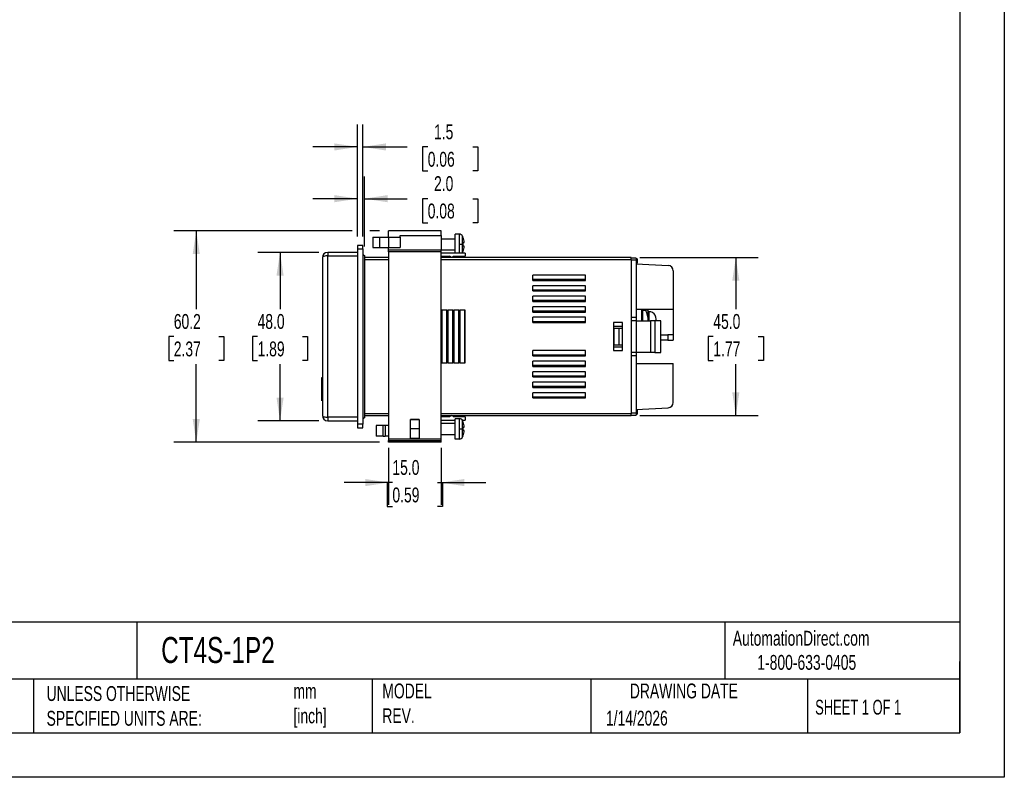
# Model space of a CAD drawing. Header units: millimetres. Extents: x 0 to 559, y 0 to 432.
# Tile 3 of 6: x 278 to 559, y 0 to 216. Entities that reach past the tile are written whole.
import ezdxf

# ---------------------------------------------------------------- set-up
doc = ezdxf.new("R2010")
doc.units = ezdxf.units.MM
doc.header["$LTSCALE"] = 2
doc.linetypes.add('CENTERX2', pattern=[20.32, 12.7, -2.54, 2.54, -2.54])
doc.layers.add('DIMENSIONS', color=140, linetype='Continuous', lineweight=25)
doc.layers.add('TEXT', color=140, linetype='Continuous', lineweight=25)
doc.styles.add('SLDTEXTSTYLE0', font='TXT', dxfattribs={"width": 0.7})
doc.styles.add('SLDTEXTSTYLE1', font='TXT', dxfattribs={"width": 0.65})
doc.dimstyles.new('SLDDIMSTYLE0', dxfattribs={"dimtxt": 4.316016, "dimasz": 6.604, "dimexe": 0, "dimexo": 0.0625, "dimgap": 1.079004, "dimtad": 0, "dimtih": 1, "dimtoh": 1, "dimdec": 1, "dimrnd": 1e-09, "dimzin": 12, "dimdsep": 46, "dimtxsty": 'SLDTEXTSTYLE0', "dimsah": 1, "dimcen": 0.09, "dimadec": 0, "dimazin": 3, "dimtfac": 1, "dimtdec": 1, "dimtmove": 0, "dimatfit": 0, "dimfxl": 0, "dimfrac": 2, "dimtolj": 1, "dimtzin": 12, "dimarcsym": 0})
doc.dimstyles.new('SLDDIMSTYLE1', dxfattribs={"dimtxt": 4.316016, "dimasz": 6.604, "dimexe": 0, "dimexo": 0.0625, "dimgap": 1.079004, "dimtad": 0, "dimtih": 1, "dimtoh": 1, "dimdec": 1, "dimrnd": 1e-09, "dimzin": 4, "dimdsep": 46, "dimtxsty": 'SLDTEXTSTYLE0', "dimsah": 1, "dimcen": 0.09, "dimadec": 0, "dimazin": 1, "dimtfac": 1, "dimtdec": 1, "dimtofl": 0, "dimtmove": 0, "dimatfit": 3, "dimfxl": 0, "dimfrac": 2, "dimtolj": 1, "dimtzin": 12, "dimarcsym": 0})
doc.dimstyles.new('SLDDIMSTYLE2', dxfattribs={"dimtxt": 4.316016, "dimasz": 6.604, "dimexe": 0, "dimexo": 0.0625, "dimgap": 1.079004, "dimtad": 0, "dimtih": 1, "dimtoh": 1, "dimdec": 1, "dimrnd": 1e-09, "dimzin": 12, "dimdsep": 46, "dimtxsty": 'SLDTEXTSTYLE0', "dimsah": 1, "dimcen": 0.09, "dimadec": 0, "dimazin": 3, "dimtfac": 1, "dimtdec": 1, "dimtofl": 0, "dimtmove": 0, "dimatfit": 3, "dimfxl": 0, "dimfrac": 2, "dimtolj": 1, "dimtzin": 12, "dimarcsym": 0})
doc.dimstyles.new('SLDDIMSTYLE3', dxfattribs={"dimtxt": 4.316016, "dimasz": 6.604, "dimexe": 0, "dimexo": 0.0625, "dimgap": 1.079004, "dimtad": 0, "dimtih": 1, "dimtoh": 1, "dimdec": 1, "dimrnd": 1e-09, "dimzin": 4, "dimdsep": 46, "dimtxsty": 'SLDTEXTSTYLE0', "dimsah": 1, "dimcen": 0.09, "dimadec": 0, "dimazin": 1, "dimtfac": 1, "dimtdec": 1, "dimtmove": 0, "dimatfit": 0, "dimfxl": 0, "dimfrac": 2, "dimtolj": 1, "dimtzin": 12, "dimarcsym": 0})

# ---------------------------------------------------------------- blocks, each defined once
blk = doc.blocks.new('_D_6')
at = {"layer": 'DIMENSIONS'}
for p, q in [((372.87, 155.72), (322.07, 155.72)), ((328.42, 155.72), (328.42, 133.43)), ((380.71, 155.72), (377.92, 155.72)), ((322.01, 125.6), (320.56, 125.6)), ((320.56, 125.6), (320.56, 118.74)), ((334.83, 125.6), (336.28, 125.6)), ((336.28, 125.6), (336.28, 118.74)), ((320.56, 118.74), (322.01, 118.74)), ((336.28, 118.74), (334.83, 118.74)), ((328.42, 95.49), (328.42, 117.78)), ((380.71, 95.49), (322.07, 95.49))]:
    blk.add_line(p, q, dxfattribs=at)
for points in [[(328.42, 155.72), (327.41, 149.12), (329.44, 149.12)], [(328.42, 95.49), (329.44, 102.09), (327.41, 102.09)]]:
    blk.add_solid(points, dxfattribs=at)
at = {"layer": 'DIMENSIONS', "char_height": 4.233, "attachment_point": 1, "style": 'SLDTEXTSTYLE0'}
for s, insert in [('60.2', (322.01, 132.03)), ('2.37', (322.01, 124.2))]:
    blk.add_mtext(s, dxfattribs=dict(at, insert=insert))
blk = doc.blocks.new('_D_7')
at = {"layer": 'DIMENSIONS'}
for p, q in [((363.35, 149.6), (345.96, 149.6)), ((352.31, 149.6), (352.31, 133.43)), ((345.9, 125.6), (344.45, 125.6)), ((344.45, 125.6), (344.45, 118.74)), ((358.73, 125.6), (360.17, 125.6)), ((360.17, 125.6), (360.17, 118.74)), ((344.45, 118.74), (345.9, 118.74)), ((360.17, 118.74), (358.73, 118.74)), ((352.31, 101.6), (352.31, 117.78)), ((363.35, 101.6), (345.96, 101.6))]:
    blk.add_line(p, q, dxfattribs=at)
for points in [[(352.31, 149.6), (351.3, 143), (353.33, 143)], [(352.31, 101.6), (353.33, 108.21), (351.3, 108.21)]]:
    blk.add_solid(points, dxfattribs=at)
at = {"layer": 'DIMENSIONS', "char_height": 4.233, "attachment_point": 1, "style": 'SLDTEXTSTYLE0'}
for s, insert in [('48.0', (345.9, 132.03)), ('1.89', (345.9, 124.2))]:
    blk.add_mtext(s, dxfattribs=dict(at, insert=insert))
blk = doc.blocks.new('_D_8')
at = {"layer": 'DIMENSIONS'}
for p, q in [((374.39, 154.14), (374.39, 186)), ((375.89, 154.14), (375.89, 186)), ((374.39, 179.65), (361.69, 179.65)), ((375.89, 179.65), (388.57, 179.65)), ((394.41, 179.65), (392.96, 179.65)), ((392.96, 179.65), (392.96, 172.79)), ((407.24, 179.65), (408.69, 179.65)), ((408.69, 179.65), (408.69, 172.79)), ((392.96, 172.79), (394.41, 172.79)), ((408.69, 172.79), (407.24, 172.79))]:
    blk.add_line(p, q, dxfattribs=at)
for points in [[(374.39, 179.65), (367.79, 180.66), (367.79, 178.63)], [(375.89, 179.65), (382.5, 178.63), (382.5, 180.66)]]:
    blk.add_solid(points, dxfattribs=at)
at = {"layer": 'DIMENSIONS', "char_height": 4.233, "attachment_point": 1, "style": 'SLDTEXTSTYLE0'}
for s, insert in [('1.5', (396.21, 186.07)), ('0.06', (394.41, 178.25))]:
    blk.add_mtext(s, dxfattribs=dict(at, insert=insert))
blk = doc.blocks.new('_D_9')
at = {"layer": 'DIMENSIONS'}
for p, q in [((383.25, 93.88), (383.25, 77.65)), ((398.25, 93.88), (398.25, 77.65)), ((383.25, 84), (370.55, 84)), ((384.34, 84), (382.89, 84)), ((382.89, 84), (382.89, 77.14)), ((397.17, 84), (398.62, 84)), ((398.25, 84), (410.95, 84)), ((398.62, 84), (398.62, 77.14)), ((382.89, 77.14), (384.34, 77.14)), ((398.62, 77.14), (397.17, 77.14))]:
    blk.add_line(p, q, dxfattribs=at)
for points in [[(383.25, 84), (376.65, 85.01), (376.65, 82.98)], [(398.25, 84), (404.86, 82.98), (404.86, 85.01)]]:
    blk.add_solid(points, dxfattribs=at)
at = {"layer": 'DIMENSIONS', "char_height": 4.233, "attachment_point": 1, "style": 'SLDTEXTSTYLE0'}
for s, insert in [('15.0', (384.34, 90.42)), ('0.59', (384.34, 82.59))]:
    blk.add_mtext(s, dxfattribs=dict(at, insert=insert))
blk = doc.blocks.new('_D_10')
at = {"layer": 'DIMENSIONS'}
for p, q in [((454.93, 148.1), (488.6, 148.1)), ((482.25, 148.1), (482.25, 133.43)), ((475.84, 125.6), (474.39, 125.6)), ((474.39, 125.6), (474.39, 118.74)), ((488.67, 125.6), (490.11, 125.6)), ((490.11, 125.6), (490.11, 118.74)), ((474.39, 118.74), (475.84, 118.74)), ((490.11, 118.74), (488.67, 118.74)), ((482.25, 103.1), (482.25, 117.78)), ((454.93, 103.1), (488.6, 103.1))]:
    blk.add_line(p, q, dxfattribs=at)
for points in [[(482.25, 148.1), (481.24, 141.5), (483.27, 141.5)], [(482.25, 103.1), (483.27, 109.71), (481.24, 109.71)]]:
    blk.add_solid(points, dxfattribs=at)
at = {"layer": 'DIMENSIONS', "char_height": 4.233, "attachment_point": 1, "style": 'SLDTEXTSTYLE0'}
for s, insert in [('45.0', (475.84, 132.03)), ('1.77', (475.84, 124.2))]:
    blk.add_mtext(s, dxfattribs=dict(at, insert=insert))
blk = doc.blocks.new('_D_11')
at = {"layer": 'DIMENSIONS'}
for p, q in [((374.39, 154.14), (374.39, 171.25)), ((376.39, 151.29), (376.39, 171.25)), ((374.39, 164.9), (361.69, 164.9)), ((376.39, 164.9), (388.57, 164.9)), ((394.41, 164.9), (392.96, 164.9)), ((392.96, 164.9), (392.96, 158.04)), ((407.24, 164.9), (408.69, 164.9)), ((408.69, 164.9), (408.69, 158.04)), ((392.96, 158.04), (394.41, 158.04)), ((408.69, 158.04), (407.24, 158.04))]:
    blk.add_line(p, q, dxfattribs=at)
for points in [[(374.39, 164.9), (367.79, 165.92), (367.79, 163.88)], [(376.39, 164.9), (383, 163.88), (383, 165.92)]]:
    blk.add_solid(points, dxfattribs=at)
at = {"layer": 'DIMENSIONS', "char_height": 4.233, "attachment_point": 1, "style": 'SLDTEXTSTYLE0'}
for s, insert in [('2.0', (396.21, 171.32)), ('0.08', (394.41, 163.5))]:
    blk.add_mtext(s, dxfattribs=dict(at, insert=insert))

msp = doc.modelspace()

# ---------------------------------------------------------------- linework, layer by layer
at = {"color": 7, "linetype": 'Continuous'}
for p, q in [((558.8, 431.81), (558.8, 0.01)), ((558.8, 0.01), (0, 0.01))]:
    msp.add_line(p, q, dxfattribs=at)
for p, q in [((398.25, 155.72), (383.25, 155.72)), ((383.25, 153.95), (383.25, 155.72)), ((398.25, 154.37), (398.25, 155.72)), ((402.25, 149.4), (402.25, 154.8)), ((403.45, 154.8), (402.25, 154.8)), ((403.45, 151.9), (403.45, 154.8)), ((375.89, 151.6), (374.39, 151.6)), ((374.39, 151.6), (374.39, 150.6)), ((375.89, 150.6), (375.89, 151.6)), ((378.75, 153.95), (378.75, 150.95)), ((378.75, 153.95), (380.75, 153.95)), ((380.75, 150.95), (380.75, 153.95)), ((380.75, 153.95), (383.25, 153.95)), ((383.25, 153.95), (383.25, 150.95)), ((383.25, 153.95), (386.55, 153.95)), ((386.55, 154.37), (398.25, 154.37)), ((386.55, 153.95), (386.55, 154.37)), ((386.55, 153.95), (386.55, 150.95)), ((398.25, 154.37), (398.25, 150.25)), ((398.25, 153.5), (402.25, 153.5)), ((403.45, 151.9), (404.36, 151.9)), ((403.45, 149.4), (403.45, 151.9)), ((404.36, 151.9), (404.36, 154.21)), ((404.36, 151.9), (404.49, 151.9)), ((404.36, 149.6), (404.36, 151.9)), ((404.46, 152.4), (404.81, 152.4)), ((365.89, 149.6), (365.89, 148.6)), ((374.39, 149.6), (365.89, 149.6)), ((374.39, 150.6), (375.89, 150.6)), ((374.39, 150.6), (374.39, 100.6)), ((375.89, 150.6), (375.89, 100.6)), ((375.89, 149), (376.39, 148.75)), ((378.75, 150.95), (380.75, 150.95)), ((380.75, 150.95), (383.25, 150.95)), ((383.25, 150.95), (386.55, 150.95)), ((383.25, 150.25), (383.25, 150.95)), ((398.25, 150.25), (383.25, 150.25)), ((383.25, 149.75), (383.25, 150.25)), ((398.25, 149.75), (383.25, 149.75)), ((383.25, 149.75), (383.25, 96.42)), ((398.25, 150.3), (402.25, 150.3)), ((398.25, 149.75), (398.25, 150.25)), ((398.25, 96.42), (398.25, 149.75)), ((405.05, 149.4), (398.25, 149.4)), ((404.81, 151.4), (404.46, 151.4)), ((405.05, 149.4), (405.05, 148.5)), ((364.39, 148.1), (364.39, 103.1)), ((365.89, 148.6), (374.39, 148.6)), ((365.89, 102.6), (365.89, 148.6)), ((376.39, 148.75), (376.39, 102.45)), ((383.25, 148.1), (376.39, 148.1)), ((376.39, 147.6), (383.25, 147.6)), ((398.25, 148.5), (400.65, 148.5)), ((452.39, 148.1), (398.25, 148.1)), ((398.25, 147.6), (452.39, 147.6)), ((401.19, 148.1), (400.65, 148.5)), ((401.65, 148.1), (401.65, 148.5)), ((401.65, 148.5), (405.05, 148.5)), ((452.39, 147.6), (452.39, 148.1)), ((453.89, 147.95), (452.39, 147.95)), ((452.39, 147.6), (452.39, 103.6)), ((452.39, 147.45), (453.89, 147.45)), ((453.89, 147.95), (453.89, 147.45)), ((454.09, 147.75), (453.89, 147.75)), ((453.89, 147.45), (453.89, 131.1)), ((454.09, 147.21), (453.89, 147.21)), ((454.09, 146.86), (453.89, 146.86)), ((453.89, 146.49), (454.09, 146.49)), ((453.89, 146.35), (462.97, 145.88)), ((454.09, 147.75), (454.09, 147.21)), ((454.09, 147.21), (454.09, 146.86)), ((454.09, 146.86), (454.09, 146.49)), ((464.39, 144.38), (464.39, 133.3)), ((439.39, 143.1), (424.39, 143.1)), ((424.39, 141.6), (424.39, 143.1)), ((439.39, 141.85), (424.39, 141.85)), ((424.39, 141.6), (439.39, 141.6)), ((439.39, 141.6), (439.39, 143.1)), ((439.39, 140.1), (424.39, 140.1)), ((424.39, 138.6), (424.39, 140.1)), ((439.39, 138.85), (424.39, 138.85)), ((424.39, 138.6), (439.39, 138.6)), ((439.39, 138.6), (439.39, 140.1)), ((439.39, 137.1), (424.39, 137.1)), ((424.39, 135.6), (424.39, 137.1)), ((439.39, 135.85), (424.39, 135.85)), ((424.39, 135.6), (439.39, 135.6)), ((439.39, 135.6), (439.39, 137.1)), ((399.93, 133.1), (398.43, 133.1)), ((398.43, 133.1), (398.43, 118.1)), ((399.73, 133.1), (399.73, 118.1)), ((399.93, 118.1), (399.93, 133.1)), ((401.65, 133.1), (400.15, 133.1)), ((400.15, 133.1), (400.15, 118.1)), ((401.45, 133.1), (401.45, 118.1)), ((401.65, 118.1), (401.65, 133.1)), ((403.37, 133.1), (401.87, 133.1)), ((401.87, 133.1), (401.87, 118.1)), ((403.17, 133.1), (403.17, 118.1)), ((403.37, 118.1), (403.37, 133.1)), ((405.09, 133.1), (403.59, 133.1)), ((403.59, 133.1), (403.59, 118.1)), ((404.89, 133.1), (404.89, 118.1)), ((405.09, 118.1), (405.09, 133.1)), ((439.39, 134.1), (424.39, 134.1)), ((424.39, 132.6), (424.39, 134.1)), ((439.39, 132.85), (424.39, 132.85)), ((424.39, 132.6), (439.39, 132.6)), ((439.39, 132.6), (439.39, 134.1)), ((464.39, 133.3), (453.89, 133.3)), ((455.39, 133.3), (455.39, 130.1)), ((455.79, 133.2), (455.39, 133.2)), ((455.79, 130.1), (455.79, 133.2)), ((455.79, 133.1), (456.54, 133.1)), ((457.23, 133.1), (456.54, 133.1)), ((457.24, 130.1), (457.24, 133.01)), ((457.54, 132.7), (457.24, 132.7)), ((457.54, 130.1), (457.54, 132.7)), ((464.39, 133.3), (464.39, 126.1)), ((439.39, 131.1), (424.39, 131.1)), ((424.39, 129.6), (424.39, 131.1)), ((439.39, 129.85), (424.39, 129.85)), ((424.39, 129.6), (439.39, 129.6)), ((439.39, 129.6), (439.39, 131.1)), ((447.39, 129.6), (447.39, 121.6)), ((449.99, 129.6), (447.39, 129.6)), ((449.99, 121.6), (449.99, 129.6)), ((452.39, 131.1), (453.89, 131.1)), ((453.89, 130.1), (452.39, 130.1)), ((453.89, 131.1), (453.89, 130.1)), ((453.89, 130.1), (453.89, 121.1)), ((453.89, 130.1), (457.89, 130.1)), ((455.39, 130.39), (455.59, 130.39)), ((455.59, 130.27), (455.39, 130.27)), ((455.59, 130.39), (455.59, 130.27)), ((455.59, 130.27), (455.59, 130.1)), ((457.89, 130.1), (457.89, 121.1)), ((459.18, 130.1), (457.89, 130.1)), ((458.04, 130.2), (459.54, 130.2)), ((458.04, 130.2), (458.04, 130.1)), ((459.18, 130.1), (459.18, 121.1)), ((460.89, 130.1), (459.18, 130.1)), ((459.24, 131.7), (459.28, 131.7)), ((459.54, 130.2), (459.54, 130.57)), ((460.89, 121.1), (460.89, 130.1)), ((449.99, 128.5), (447.39, 128.5)), ((447.55, 123.2), (447.55, 128)), ((447.55, 128), (448.99, 128)), ((448.99, 123.2), (448.99, 128)), ((448.99, 128), (449.99, 128)), ((460.89, 126.1), (462.89, 126.1)), ((462.89, 124.6), (460.89, 124.6)), ((462.89, 126.1), (462.89, 124.6)), ((464.39, 126.1), (462.89, 126.1)), ((462.89, 124.6), (464.39, 124.6)), ((464.39, 126.1), (464.39, 124.6)), ((439.39, 121.6), (424.39, 121.6)), ((424.39, 120.1), (424.39, 121.6)), ((439.39, 120.1), (439.39, 121.6)), ((447.39, 122.7), (449.99, 122.7)), ((447.39, 121.6), (449.99, 121.6)), ((448.99, 123.2), (447.55, 123.2)), ((449.99, 123.2), (448.99, 123.2)), ((453.89, 121.1), (452.39, 121.1)), ((457.89, 121.1), (453.89, 121.1)), ((453.89, 121.1), (453.89, 120.1)), ((459.18, 121.1), (457.89, 121.1)), ((459.18, 121.1), (460.89, 121.1)), ((398.43, 118.1), (399.93, 118.1)), ((400.15, 118.1), (401.65, 118.1)), ((401.87, 118.1), (403.37, 118.1)), ((403.59, 118.1), (405.09, 118.1)), ((439.39, 120.35), (424.39, 120.35)), ((424.39, 120.1), (439.39, 120.1)), ((439.39, 118.6), (424.39, 118.6)), ((424.39, 117.1), (424.39, 118.6)), ((439.39, 117.1), (439.39, 118.6)), ((453.89, 120.1), (452.39, 120.1)), ((453.89, 120.1), (453.89, 103.75)), ((439.39, 117.35), (424.39, 117.35)), ((424.39, 117.1), (439.39, 117.1)), ((439.39, 115.6), (424.39, 115.6)), ((424.39, 114.1), (424.39, 115.6)), ((439.39, 114.1), (439.39, 115.6)), ((453.89, 117.9), (464.39, 117.9)), ((464.39, 106.83), (464.39, 117.9)), ((364.39, 113.97), (364.14, 113.82)), ((364.14, 113.82), (364.14, 112.11)), ((439.39, 114.35), (424.39, 114.35)), ((424.39, 114.1), (439.39, 114.1)), ((439.39, 112.6), (424.39, 112.6)), ((424.39, 111.1), (424.39, 112.6)), ((439.39, 111.1), (439.39, 112.6)), ((364.14, 112.11), (364.14, 109.11)), ((364.14, 112.11), (364.39, 112.11)), ((439.39, 111.35), (424.39, 111.35)), ((424.39, 111.1), (439.39, 111.1)), ((439.39, 109.6), (424.39, 109.6)), ((424.39, 108.1), (424.39, 109.6)), ((439.39, 108.1), (439.39, 109.6)), ((364.14, 109.11), (364.14, 107.4)), ((364.39, 109.11), (364.14, 109.11)), ((364.39, 107.25), (364.14, 107.4)), ((439.39, 108.35), (424.39, 108.35)), ((424.39, 108.1), (439.39, 108.1)), ((453.89, 104.85), (462.97, 105.33)), ((454.09, 104.68), (453.89, 104.68)), ((454.09, 104.65), (453.89, 104.65)), ((453.89, 104.53), (454.09, 104.53)), ((454.09, 104.65), (454.09, 104.53)), ((454.09, 104.53), (454.09, 103.45)), ((374.39, 102.6), (365.89, 102.6)), ((365.89, 102.6), (365.89, 101.6)), ((365.89, 101.6), (374.39, 101.6)), ((376.39, 102.45), (375.89, 102.2)), ((383.25, 103.6), (376.39, 103.6)), ((376.39, 103.1), (383.25, 103.1)), ((389.5, 102), (392, 102)), ((389.5, 96.6), (389.5, 102)), ((392, 101.99), (389.5, 101.99)), ((392, 102), (392, 96.6)), ((452.39, 103.6), (398.25, 103.6)), ((398.25, 103.1), (452.39, 103.1)), ((400.65, 102.7), (398.25, 102.7)), ((398.25, 101.8), (402.25, 101.8)), ((401.19, 103.1), (400.65, 102.7)), ((401.65, 103.1), (401.65, 102.7)), ((405.05, 102.7), (401.65, 102.7)), ((402.25, 96.4), (402.25, 102.2)), ((403.45, 102.2), (402.25, 102.2)), ((403.45, 99.3), (403.45, 102.2)), ((404.25, 101.8), (405.05, 101.8)), ((404.36, 99.3), (404.36, 101.61)), ((405.05, 102.7), (405.05, 101.8)), ((453.89, 103.75), (452.39, 103.75)), ((452.39, 103.1), (452.39, 103.6)), ((452.39, 103.25), (453.89, 103.25)), ((453.89, 103.75), (453.89, 103.25)), ((454.09, 103.45), (453.89, 103.45)), ((454.09, 103.42), (453.89, 103.42)), ((375.89, 100.6), (374.39, 100.6)), ((374.39, 100.6), (374.39, 99.6)), ((374.39, 99.6), (375.89, 99.6)), ((375.89, 99.6), (375.89, 100.6)), ((379.75, 100.25), (379.75, 97.25)), ((381.75, 100.25), (379.75, 100.25)), ((381.75, 97.25), (381.75, 100.25)), ((382.25, 100.25), (381.75, 100.25)), ((382.25, 100.25), (382.25, 97.25)), ((383.25, 100.25), (382.25, 100.25)), ((392, 99.3), (389.5, 99.3)), ((398.25, 100.9), (402.25, 100.9)), ((403.45, 96.4), (403.45, 99.3)), ((403.45, 99.3), (404.36, 99.3)), ((404.36, 99.3), (404.49, 99.3)), ((404.36, 97), (404.36, 99.3)), ((404.46, 99.8), (404.81, 99.8)), ((404.81, 98.8), (404.46, 98.8)), ((381.75, 97.25), (379.75, 97.25)), ((381.75, 97.25), (382.25, 97.25)), ((383.25, 97.25), (382.25, 97.25)), ((383.25, 96.42), (398.25, 96.42)), ((383.25, 96.42), (383.25, 95.94)), ((383.25, 95.94), (398.25, 95.94)), ((383.25, 95.49), (383.25, 95.94)), ((398.25, 95.49), (383.25, 95.49)), ((389.5, 96.62), (392, 96.62)), ((392, 96.6), (389.5, 96.6)), ((398.25, 97.7), (402.25, 97.7)), ((398.25, 95.94), (398.25, 96.42)), ((398.25, 95.49), (398.25, 95.94)), ((403.45, 96.4), (402.25, 96.4))]:
    msp.add_line(p, q)
at = {"flags": 128}
for points in [[(404.25, 149.4), (404.29, 149.47), (404.36, 149.6)], [(365.89, 148.6), (365.61, 148.6), (365.33, 148.57), (365.07, 148.52), (364.83, 148.46), (364.5, 148.29), (364.39, 148.1)], [(459.54, 130.57), (459.47, 131.17), (459.24, 131.7)], [(364.39, 103.1), (364.5, 102.92), (364.83, 102.75), (365.07, 102.69), (365.33, 102.64), (365.61, 102.61), (365.89, 102.6)]]:
    msp.add_lwpolyline(points, dxfattribs=at)
for centre, radius, start, end in [((403.45, 153.8), 1, 24.0826, 90), ((399.2, 151.9), 5.66, 20.8102, 24.0826), ((399.2, 151.9), 5.63, 5.0914, 20.7923), ((399.2, 151.9), 5.29, 0, 5.4227), ((399.2, 151.9), 5.29, 354.5773, 0), ((365.89, 148.1), 1.5, 90, 180), ((399.2, 151.9), 5.66, 335.9174, 339.2192), ((399.2, 151.9), 5.63, 339.2077, 354.9086), ((462.89, 144.38), 1.5, 0, 87.0015), ((451.64, 130.41), 5.6, 356.8383, 28.7419), ((454.76, 132.76), 2.5, 5.6838, 7.7996), ((457.54, 130.7), 2, 30, 90), ((462.89, 106.83), 1.5, 272.9985, 0), ((365.89, 103.1), 1.5, 180, 270), ((403.45, 101.2), 1, 24.0826, 90), ((399.2, 99.3), 5.66, 20.8102, 24.0826), ((399.2, 99.3), 5.63, 5.0914, 20.7923), ((399.2, 99.3), 5.29, 0, 5.4227), ((399.2, 99.3), 5.29, 354.5773, 0), ((399.2, 99.3), 5.63, 339.2077, 354.9086), ((403.45, 97.4), 1, 270, 335.9174), ((399.2, 99.3), 5.66, 335.9174, 339.2192)]:
    msp.add_arc(centre, radius, start, end)
at = {"layer": 'TEXT'}
for p, q in [((546.1, 419.1), (546.1, 12.7)), ((546.1, 44.25), (12.7, 44.25)), ((311.52, 44.25), (311.52, 27.94)), ((479.15, 44.25), (479.15, 27.94)), ((546.1, 12.7), (546.1, 33.02)), ((546.1, 27.94), (12.7, 27.94)), ((282, 27.94), (282, 12.7)), ((378.6, 27.94), (378.6, 12.7)), ((440.93, 27.94), (440.93, 12.7)), ((502.7, 27.94), (502.7, 12.7)), ((12.7, 12.7), (546.1, 12.7))]:
    msp.add_line(p, q, dxfattribs=at)

# ---------------------------------------------------------------- texts
at = {"layer": 'TEXT', "linetype": 'CENTERX2', "lineweight": 18}
for s, insert, char_height, attachment_point, style in [('CT4S-1P2', (318.42, 39.98), 7.408, 1, 'SLDTEXTSTYLE0'), ('AutomationDirect.com', (481.39, 41.75), 4.2333, 1, 'SLDTEXTSTYLE0'), ('1-800-633-0405', (488.38, 34.87), 4.2333, 1, 'SLDTEXTSTYLE0'), ('UNLESS OTHERWISE ^JSPECIFIED UNITS ARE:', (285.74, 25.99), 4.2333, 1, 'SLDTEXTSTYLE0'), ('mm^J[inch]', (356.13, 26.68), 4.233, 1, 'SLDTEXTSTYLE0'), ('MODEL ^JREV.', (381.47, 26.73), 4.2333, 1, 'SLDTEXTSTYLE0'), ('DRAWING DATE', (467.45, 26.73), 4.2333, 2, 'SLDTEXTSTYLE0'), ('SHEET 1 OF 1', (504.88, 22.1), 4.2333, 1, 'SLDTEXTSTYLE1'), ('1/14/2026', (445.23, 18.98), 4.233, 1, 'SLDTEXTSTYLE0')]:
    msp.add_mtext(s, dxfattribs=dict(at, insert=insert, char_height=char_height, attachment_point=attachment_point, style=style))

# ---------------------------------------------------------------- dimensions: what is measured, and where the dimension line sits
at = {"layer": 'DIMENSIONS'}
for base, p1, p2, dimstyle, picture, middle in [((374.39, 179.65), (375.89, 151.6), (374.39, 151.6), 'SLDDIMSTYLE0', '_D_8', (400.83, 179.65)), ((374.39, 164.9), (376.39, 148.75), (374.39, 151.6), 'SLDDIMSTYLE3', '_D_11', (400.83, 164.9)), ((398.25, 84), (383.25, 96.42), (398.25, 96.42), 'SLDDIMSTYLE3', '_D_9', (390.75, 84))]:
    dim = msp.add_linear_dim(base=base, p1=p1, p2=p2, dimstyle=dimstyle, dxfattribs=at)
    dim.commit()
    dim.dimension.update_dxf_attribs({"geometry": picture, "text_midpoint": middle, "dimtype": 160})
for base, p1, p2, dimstyle, picture, middle in [((328.42, 95.49), (383.25, 155.72), (383.25, 95.49), 'SLDDIMSTYLE2', '_D_6', (328.42, 125.6)), ((352.31, 149.6), (365.89, 101.6), (365.89, 149.6), 'SLDDIMSTYLE1', '_D_7', (352.31, 125.6)), ((482.25, 148.1), (452.39, 103.1), (452.39, 148.1), 'SLDDIMSTYLE1', '_D_10', (482.25, 125.6))]:
    dim = msp.add_linear_dim(base=base, p1=p1, p2=p2, angle=90, dimstyle=dimstyle, dxfattribs=at)
    dim.commit()
    dim.dimension.update_dxf_attribs({"geometry": picture, "text_midpoint": middle, "dimtype": 160})

doc.saveas('drawing.dxf')
